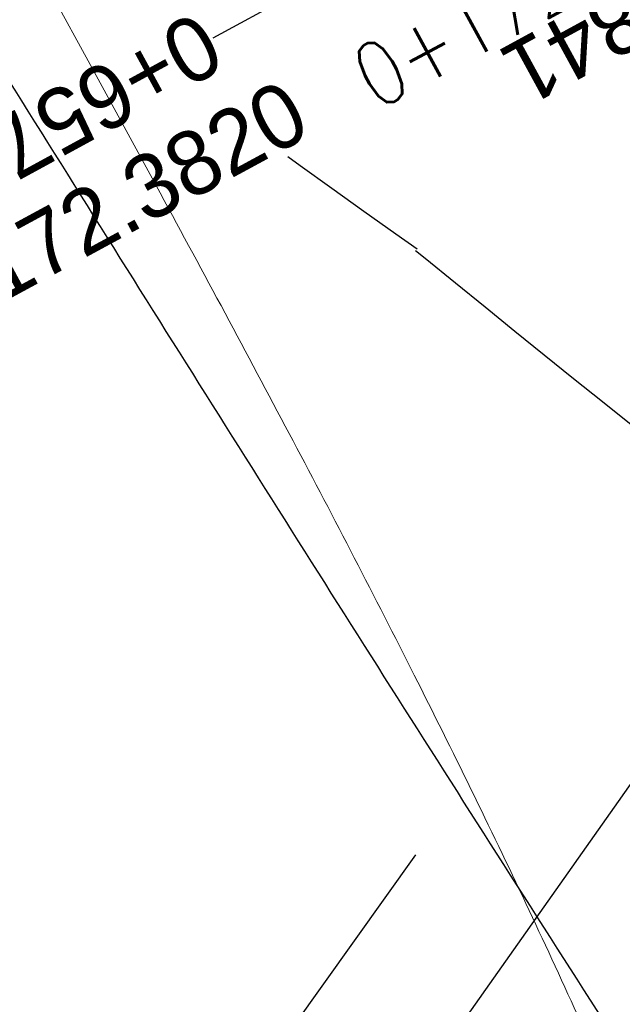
# Model space of a CAD drawing. Header units: metres. Extents: x 3458045 to 3462392, y 5482308 to 5484762.
# Tile 72 of 256: x 3459760 to 3459768, y 5483540 to 5483554. Entities that reach past the tile are written whole.
import ezdxf
from ezdxf.enums import TextEntityAlignment as Align

# ---------------------------------------------------------------- set-up
doc = ezdxf.new("R2010")
doc.units = ezdxf.units.M
doc.linetypes.add('AUSGEZOGEN', pattern=[2, 1, 1])
doc.layers.get('0').update_dxf_attribs({"linetype": 'CONTINUOUS'})
for name, color, linetype in [('SP_ACHSE_8559', 7, 'CONTINUOUS'), ('SP_AXIS', 7, 'CONTINUOUS'), ('SP_BAUGRUBE-BÖSCHUNG', 210, 'AUSGEZOGEN'), ('SP_VERM', 1, 'CONTINUOUS'), ('T__AXIS', 3, 'CONTINUOUS')]:
    doc.layers.add(name, color=color, linetype=linetype)
doc.styles.add('K_ISOCP', font='k_isocp.shx')
doc.styles.add('SIMPLEX8', font='simplexd.shx', dxfattribs={"width": 0.8})

# ---------------------------------------------------------------- blocks, each defined once
blk = doc.blocks.new('kmr_li')
at = {"color": 1, "linetype": 'Continuous'}
blk.add_line((0, 0), (0, 3.5714), dxfattribs=at)
at = {"color": 1}
for p, q in [((0, 0), (-0.3062, 0.9075)), ((-0.3062, 0.9075), (0, 0.5188)), ((0, 0), (0.3062, 0.9075)), ((0.3062, 0.9075), (0, 0.5188))]:
    blk.add_line(p, q, dxfattribs=at)
at = {"color": 1, "linetype": 'Continuous', "style": 'K_ISOCP'}
blk.add_attdef('STATION', text='', height=1, rotation=270.0001, dxfattribs=at).set_placement((0, 4.404), align=Align.MIDDLE_RIGHT)
blk.add_attdef('PARAOL', text='', height=1, rotation=270.0001, dxfattribs=at).set_placement((0.5, 1), align=Align.BOTTOM_RIGHT)
blk.add_attdef('PARAUL', text='', height=1, rotation=270.0001, dxfattribs=at).set_placement((-0.5, 1), align=Align.TOP_RIGHT)
blk = doc.blocks.new('kmr_re')
at = {"color": 1}
for p, q in [((0, 0), (-0.306221, -0.907473)), ((0, 0), (0.306221, -0.907473)), ((-0.306221, -0.907473), (0, -0.51875)), ((0.306221, -0.907473), (0, -0.51875))]:
    blk.add_line(p, q, dxfattribs=at)
at = {"color": 1, "linetype": 'Continuous'}
blk.add_line((0, 0), (0, -3.57143), dxfattribs=at)
at = {"color": 1, "linetype": 'Continuous', "style": 'K_ISOCP'}
blk.add_attdef('PARAUL', text='', height=1, rotation=270.000058, dxfattribs=at).set_placement((-0.5, -1), align=Align.TOP_LEFT)
blk.add_attdef('PARAOL', text='', height=1, rotation=270.000058, dxfattribs=at).set_placement((0.5, -1), align=Align.BOTTOM_LEFT)
blk.add_attdef('STATION', text='', height=1, rotation=270.000058, dxfattribs=at).set_placement((0, -3.57143), align=Align.MIDDLE_LEFT)

msp = doc.modelspace()

# ---------------------------------------------------------------- linework, layer by layer
at = {"layer": 'SP_ACHSE_8559'}
msp.add_lwpolyline([(3459737.3759, 5483588.9167, -0.0013218), (3459741.9888, 5483581.4736, -0.0004406), (3459746.5755, 5483574.0144, 0.000357), (3459752.2355, 5483564.8071, 0.0010709), (3459757.9218, 5483555.616, 0.0017848), (3459763.6606, 5483546.4576, 0.0024988), (3459769.4775, 5483537.3487, 0.0032127), (3459775.3981, 5483528.3069, 0.0012042), (3459777.3589, 5483525.3707, 0.00909), (3459792.1443, 5483504.1891, -0.6236806), (3459771.1027, 5483464.5224, -0.1187391)], format="xyb", dxfattribs=at)
at = {"layer": 'SP_AXIS'}
msp.add_lwpolyline([(3459751.0056, 5483586.8549, -0.0004357), (3459755.6442, 5483579.3114, 0.0003596), (3459761.2625, 5483570.1726, 0.0010789), (3459766.9071, 5483561.05, 0.0017982), (3459772.6041, 5483551.96, 0.0025175), (3459778.3793, 5483542.9196, 0.0032367), (3459784.2581, 5483533.9462, 0.0012132), (3459786.2052, 5483531.0326, 0.0550745), (3459885.4353, 5483413.6014, -0.0246156), (3459912.6205, 5483385.1364, -0.0008768), (3459913.5588, 5483384.0479, -0.0037507), (3459918.2074, 5483378.5492, -0.002679), (3459922.785, 5483372.9911, -0.0016074), (3459927.3148, 5483367.3939, -0.0005358), (3459931.8205, 5483361.7774, 0.0005358), (3459936.3262, 5483356.161, 0.0009761), (3459939.4013, 5483352.3529, 0.0064816), (3459955.9914, 5483332.4309), (3459959.947, 5483327.8043)], format="xyb", dxfattribs=at)
at = {"layer": 'SP_BAUGRUBE-BÖSCHUNG'}
for p, q in [((3459763.0193, 5483535.7967), (3459770.4341, 5483546.3018)), ((3459761.5325, 5483536.9418), (3459765.2702, 5483542.1705))]:
    msp.add_line(p, q, dxfattribs=at)
for points in [[(3459763.5213, 5483551.7036), (3459763.6929, 5483551.5785), (3459764.123, 5483551.2681), (3459764.5578, 5483550.957), (3459764.9974, 5483550.6451), (3459765.2864, 5483550.4416)], [(3459765.2665, 5483550.4186), (3459765.3965, 5483550.3126), (3459765.8107, 5483549.9755), (3459766.2136, 5483549.648), (3459766.6189, 5483549.3194), (3459767.0208, 5483548.9945), (3459767.4193, 5483548.6734), (3459767.8147, 5483548.3562), (3459768.2068, 5483548.0431)]]:
    msp.add_lwpolyline(points, dxfattribs=at)
at = {"layer": 'SP_VERM', "color": 3, "linetype": 'AUSGEZOGEN', "lineweight": 0}
msp.add_lwpolyline([(3459759.3354, 5483402.5326, -0.1439193), (3459754.6319, 5483441.2437, -0.0047478), (3459754.8686, 5483442.5859, -0.01005), (3459755.548, 5483445.8548, -0.0071784), (3459756.2936, 5483448.9086, -0.004307), (3459757.0619, 5483451.7683, -0.0014357), (3459757.8135, 5483454.4433), (3459767.8972, 5483490.0684, 0.0010265), (3459768.9011, 5483493.6337, 0.0030796), (3459769.8385, 5483497.0708, 0.0051327), (3459770.687, 5483500.3962, 0.0071859), (3459771.4242, 5483503.6143, 0.0092391), (3459772.0303, 5483506.7267, 0.0112924), (3459772.4885, 5483509.7322, 0.0097473), (3459772.7249, 5483511.8947, 0.0955136), (3459770.7326, 5483531.4589, 0.0058171), (3459770.3576, 5483532.6555, 0.0125278), (3459769.3251, 5483535.5659, 0.0105457), (3459768.1088, 5483538.5504, 0.0085637), (3459766.7273, 5483541.601, 0.0065817), (3459765.1986, 5483544.7216, 0.0045998), (3459763.5426, 5483547.9192, 0.0026179), (3459761.781, 5483551.2035, 0.0564644), (3459686.7013, 5483658.6994)], format="xyb", dxfattribs=at)

# ---------------------------------------------------------------- block references
at = {"layer": 'SP_AXIS', "color": 0}
ref = msp.add_blockref('kmr_li', (3459777.2173, 5483559.7474), dxfattribs=dict(at, xscale=3.500000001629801, yscale=3.500000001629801, zscale=3.500000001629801, rotation=118.4827777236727))
ref.add_attrib('STATION', '0+172.3820', dxfattribs={"layer": '0', "color": 1, "linetype": 'Continuous', "height": 0.875, "rotation": 28.48284, "style": 'K_ISOCP'}).set_placement((3459763.6688, 5483552.3964), align=Align.MIDDLE_RIGHT)
ref.add_attrib('PARAOL', 'R=-600.0000', dxfattribs={"layer": '0', "color": 1, "linetype": 'Continuous', "height": 0.875, "rotation": 28.48284, "style": 'K_ISOCP'}).set_placement((3459773.3063, 5483559.6164), align=Align.BOTTOM_RIGHT)
ref.add_attrib('PARAUL', 'A=44.6691', dxfattribs={"layer": '0', "color": 1, "linetype": 'Continuous', "height": 0.875, "rotation": 28.48284, "style": 'K_ISOCP'}).set_placement((3459774.9755, 5483556.5401), align=Align.TOP_RIGHT)
ref = msp.add_blockref('kmr_re', (3459773.4733, 5483559.3038), dxfattribs=dict(at, xscale=3.500000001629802, yscale=3.500000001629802, zscale=3.500000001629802, rotation=298.6168448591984))
ref.add_attrib('STATION', '0+657.8740', dxfattribs={"layer": '0', "color": 1, "linetype": 'Continuous', "height": 0.875, "rotation": 208.6169, "style": 'K_ISOCP'}).set_placement((3459762.5003, 5483553.3169), align=Align.MIDDLE_LEFT)
ref.add_attrib('PARAOL', 'A=45.5841', dxfattribs={"layer": '0', "color": 1, "linetype": 'Continuous', "height": 0.875, "rotation": 208.6169, "style": 'K_ISOCP'}).set_placement((3459771.239, 5483556.0913), align=Align.BOTTOM_LEFT)
ref.add_attrib('PARAUL', 'R=596.5000', dxfattribs={"layer": '0', "color": 1, "linetype": 'Continuous', "height": 0.875, "rotation": 208.6169, "style": 'K_ISOCP'}).set_placement((3459769.5627, 5483559.1637), align=Align.TOP_LEFT)
at = {"layer": 'T__AXIS', "color": 0}
ref = msp.add_blockref('kmr_li', (3459775.7464, 5483558.7883), dxfattribs=dict(at, xscale=0.8750000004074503, yscale=0.8750000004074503, zscale=0.8750000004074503, rotation=118.4691296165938))
ref.add_attrib('STATION', '0+172.5270', dxfattribs={"layer": '0', "color": 1, "linetype": 'Continuous', "height": 0.875, "rotation": 28.46919, "style": 'SIMPLEX8', "width": 0.8}).set_placement((3459769.6959, 5483555.5074), align=Align.MIDDLE_RIGHT)
ref.add_attrib('PARAOL', 'R=-598.2500', dxfattribs={"layer": '0', "color": 1, "linetype": 'Continuous', "height": 0.875, "rotation": 28.46919, "style": 'SIMPLEX8', "width": 0.8}).set_placement((3459774.7686, 5483558.7558), align=Align.BOTTOM_RIGHT)
ref.add_attrib('PARAUL', 'A=43.7283', dxfattribs={"layer": '0', "color": 1, "linetype": 'Continuous', "height": 0.875, "rotation": 28.46919, "style": 'SIMPLEX8', "width": 0.8}).set_placement((3459775.1857, 5483557.9866), align=Align.TOP_RIGHT)

doc.saveas('drawing.dxf')
